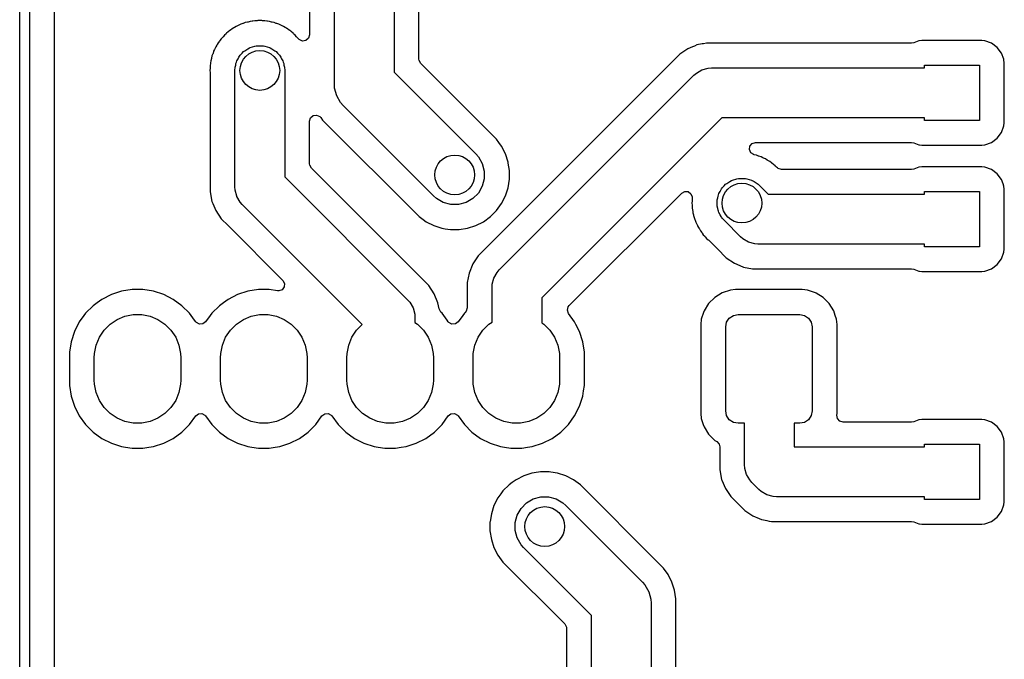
# Model space of a CAD drawing. Extents: x 75 to 134, y -115.2 to -43.8.
# Tile 2 of 5: x 88.9 to 108.7, y -90.1 to -77.2. Entities that reach past the tile are written whole.
import ezdxf

# ---------------------------------------------------------------- set-up
doc = ezdxf.new("R2010")
doc.units = 0
doc.layers.add('BLACK', color=7, linetype='CONTINUOUS')

msp = doc.modelspace()

# ---------------------------------------------------------------- linework, layer by layer
at = {"layer": 'BLACK', "linetype": 'CONTINUOUS'}
for p, q in [((88.86, -110.96), (88.86, -67.403284)), ((89.06, -67.368129), (89.06, -110.86)), ((89.5605, -83.907133), (89.5605, -70.732969)), ((95.19, -78.52), (95.19, -74.835)), ((96.39, -74.835), (96.39, -78.271472)), ((94.6895, -75.21723), (94.6895, -77.526608)), ((96.8905, -78.012796), (96.8905, -75.548135)), ((93.69, -77.234659), (93.64691, -77.238903)), ((93.73309, -77.238903), (93.69, -77.234659)), ((93.09799, -77.431557), (93.088225, -77.438799)), ((93.13146, -77.404091), (93.09799, -77.431557)), ((93.131465, -77.404087), (93.13146, -77.404091)), ((93.169645, -77.38368), (93.131465, -77.404087)), ((93.18008, -77.377426), (93.169645, -77.38368)), ((93.216091, -77.353364), (93.18008, -77.377426)), ((93.256093, -77.336795), (93.216091, -77.353364)), ((93.267091, -77.331594), (93.256093, -77.336795)), ((93.305272, -77.311186), (93.267091, -77.331594)), ((93.346707, -77.298616), (93.305272, -77.311186)), ((93.358159, -77.294518), (93.346707, -77.298616)), ((93.398161, -77.277949), (93.358159, -77.294518)), ((93.398166, -77.277948), (93.398161, -77.277949)), ((93.440626, -77.269502), (93.398166, -77.277948)), ((93.452427, -77.266546), (93.440626, -77.269502)), ((93.493867, -77.253976), (93.452427, -77.266546)), ((93.536963, -77.24973), (93.493867, -77.253976)), ((93.548991, -77.247945), (93.536963, -77.24973)), ((93.591453, -77.2395), (93.548991, -77.247945)), ((93.634756, -77.2395), (93.591453, -77.2395)), ((93.64691, -77.238903), (93.634756, -77.2395)), ((93.745244, -77.2395), (93.73309, -77.238903)), ((93.788541, -77.2395), (93.745244, -77.2395)), ((93.788544, -77.2395), (93.788541, -77.2395)), ((93.831006, -77.247945), (93.788544, -77.2395)), ((93.843035, -77.24973), (93.831006, -77.247945)), ((93.88613, -77.253975), (93.843035, -77.24973)), ((93.886134, -77.253976), (93.88613, -77.253975)), ((93.927575, -77.266547), (93.886134, -77.253976)), ((93.939378, -77.269503), (93.927575, -77.266547)), ((93.981827, -77.277946), (93.939378, -77.269503)), ((93.981834, -77.277948), (93.981827, -77.277946)), ((94.021834, -77.294517), (93.981834, -77.277948)), ((94.033277, -77.298612), (94.021834, -77.294517)), ((94.074727, -77.311186), (94.033277, -77.298612)), ((94.074728, -77.311186), (94.074727, -77.311186)), ((94.074729, -77.311187), (94.074728, -77.311186)), ((94.112913, -77.331597), (94.074729, -77.311187)), ((94.123915, -77.3368), (94.112913, -77.331597)), ((94.163914, -77.353368), (94.123915, -77.3368)), ((94.163918, -77.35337), (94.163914, -77.353368)), ((94.199918, -77.377425), (94.163918, -77.35337)), ((94.21035, -77.383678), (94.199918, -77.377425)), ((94.231436, -77.394948), (94.21035, -77.383678)), ((94.248535, -77.404088), (94.231436, -77.394948)), ((94.248543, -77.404094), (94.248535, -77.404088)), ((94.282002, -77.431552), (94.248543, -77.404094)), ((94.291772, -77.438799), (94.282002, -77.431552)), ((92.912855, -77.602225), (92.888799, -77.638225)), ((92.91286, -77.602219), (92.912855, -77.602225)), ((92.943483, -77.571595), (92.91286, -77.602219)), ((92.95165, -77.562584), (92.943483, -77.571595)), ((92.979117, -77.529117), (92.95165, -77.562584)), ((93.012584, -77.50165), (92.979117, -77.529117)), ((93.021595, -77.493483), (93.012584, -77.50165)), ((93.052219, -77.46286), (93.021595, -77.493483)), ((93.052225, -77.462855), (93.052219, -77.46286)), ((93.088225, -77.438799), (93.052225, -77.462855)), ((94.311139, -77.45174), (94.291772, -77.438799)), ((94.32778, -77.46286), (94.311139, -77.45174)), ((94.327783, -77.462862), (94.32778, -77.46286)), ((94.327787, -77.462865), (94.327783, -77.462862)), ((94.358401, -77.493479), (94.327787, -77.462865)), ((94.367416, -77.501651), (94.358401, -77.493479)), ((94.400884, -77.529118), (94.367416, -77.501651)), ((94.428346, -77.562581), (94.400884, -77.529118)), ((94.43652, -77.571599), (94.428346, -77.562581)), ((94.467135, -77.602213), (94.43652, -77.571599)), ((94.469648, -77.605275), (94.467135, -77.602213)), ((94.484297, -77.620321), (94.469648, -77.605275)), ((94.547853, -77.649346), (94.484297, -77.620321)), ((94.669815, -77.593647), (94.617011, -77.639402)), ((94.6895, -77.526608), (94.669815, -77.593647)), ((92.781594, -77.817091), (92.761186, -77.855272)), ((92.786795, -77.806093), (92.781594, -77.817091)), ((92.803364, -77.766091), (92.786795, -77.806093)), ((92.827426, -77.73008), (92.803364, -77.766091)), ((92.83368, -77.719645), (92.827426, -77.73008)), ((92.854087, -77.681465), (92.83368, -77.719645)), ((92.854091, -77.68146), (92.854087, -77.681465)), ((92.881557, -77.64799), (92.854091, -77.68146)), ((92.888799, -77.638225), (92.881557, -77.64799)), ((93.385619, -77.843323), (93.446696, -77.808059)), ((93.446696, -77.808059), (93.482292, -77.785184)), ((93.482292, -77.785184), (93.490486, -77.782777)), ((93.490486, -77.782777), (93.498658, -77.77806)), ((93.498658, -77.77806), (93.58893, -77.753872)), ((93.58893, -77.753872), (93.618843, -77.745089)), ((93.618843, -77.745089), (93.62171, -77.745089)), ((93.62171, -77.745089), (93.624737, -77.744278)), ((93.624737, -77.744278), (93.755263, -77.744278)), ((93.755263, -77.744278), (93.75829, -77.745089)), ((93.75829, -77.745089), (93.761157, -77.745089)), ((93.761157, -77.745089), (93.791069, -77.753872)), ((93.791069, -77.753872), (93.881342, -77.77806)), ((93.881342, -77.77806), (93.889513, -77.782777)), ((93.889513, -77.782777), (93.897708, -77.785184)), ((93.897708, -77.785184), (93.933303, -77.808059)), ((93.933303, -77.808059), (93.994381, -77.843323)), ((94.617011, -77.639402), (94.547853, -77.649346)), ((102.301079, -77.803371), (102.137219, -77.912859)), ((102.301089, -77.803366), (102.301079, -77.803371)), ((102.391091, -77.766086), (102.301089, -77.803366)), ((102.429834, -77.750038), (102.391091, -77.766086)), ((102.483159, -77.72795), (102.429834, -77.750037)), ((102.429834, -77.750037), (102.429834, -77.750038)), ((102.483167, -77.727947), (102.483159, -77.72795)), ((102.58454, -77.707784), (102.483167, -77.727947)), ((102.615179, -77.701689), (102.58454, -77.707784)), ((102.676457, -77.6895), (102.615179, -77.701689)), ((106.798547, -77.6895), (102.676457, -77.6895)), ((106.84188, -77.681682), (106.798547, -77.6895)), ((106.948516, -77.641908), (106.84188, -77.681682)), ((107.008123, -77.635501), (106.948516, -77.641908)), ((107.008129, -77.6355), (107.008123, -77.635501)), ((108.211864, -77.6355), (107.008129, -77.6355)), ((108.211873, -77.6355), (108.211864, -77.6355)), ((108.211881, -77.6355), (108.211873, -77.6355)), ((108.211883, -77.635501), (108.211881, -77.6355)), ((108.271483, -77.641908), (108.211883, -77.635501)), ((108.406328, -77.692202), (108.271482, -77.641908)), ((108.271482, -77.641908), (108.271483, -77.641908)), ((108.406335, -77.692206), (108.406328, -77.692202)), ((108.521544, -77.778452), (108.406335, -77.692206)), ((108.521547, -77.778455), (108.521544, -77.778452)), ((108.607793, -77.893664), (108.521547, -77.778455)), ((92.716546, -78.002427), (92.703976, -78.043867)), ((92.719502, -77.990626), (92.716546, -78.002427)), ((92.727948, -77.948166), (92.719502, -77.990626)), ((92.727949, -77.948161), (92.727948, -77.948166)), ((92.744518, -77.908159), (92.727949, -77.948161)), ((92.748616, -77.896707), (92.744518, -77.908159)), ((92.761186, -77.855272), (92.748616, -77.896707)), ((93.22806, -78.048658), (93.253156, -78.005189)), ((93.253156, -78.005189), (93.269373, -77.96968)), ((93.269373, -77.96968), (93.282213, -77.954861)), ((93.282213, -77.954861), (93.293323, -77.935619)), ((93.293323, -77.935619), (93.335002, -77.893939)), ((93.335002, -77.893939), (93.36257, -77.862125)), ((93.36257, -77.862125), (93.374455, -77.854486)), ((93.374455, -77.854486), (93.385619, -77.843323)), ((93.994381, -77.843323), (94.005544, -77.854486)), ((94.005544, -77.854486), (94.01743, -77.862125)), ((94.01743, -77.862125), (94.044997, -77.893939)), ((94.044997, -77.893939), (94.086677, -77.935619)), ((94.086677, -77.935619), (94.097786, -77.954861)), ((94.097786, -77.954861), (94.110627, -77.96968)), ((94.110627, -77.96968), (94.126843, -78.005189)), ((94.126843, -78.005189), (94.15194, -78.048658)), ((96.893334, -78.039154), (96.8905, -78.012796)), ((102.101918, -77.948161), (101.997861, -78.052218)), ((102.137219, -77.912859), (102.101918, -77.948161)), ((108.607797, -77.893671), (108.607793, -77.893664)), ((108.652227, -78.012796), (108.607797, -77.893671)), ((108.658091, -78.028517), (108.652227, -78.012796)), ((108.664499, -78.088128), (108.658091, -78.028517)), ((92.688903, -78.196907), (92.684659, -78.239999)), ((92.6895, -78.184754), (92.688903, -78.196907)), ((92.697945, -78.098991), (92.6895, -78.141453)), ((92.6895, -78.141453), (92.6895, -78.184754)), ((92.69973, -78.086963), (92.697945, -78.098991)), ((92.703976, -78.043867), (92.69973, -78.086963)), ((93.19, -78.24), (93.194278, -78.174737)), ((93.194278, -78.174737), (93.205296, -78.133615)), ((93.205296, -78.133615), (93.210254, -78.099134)), ((93.210254, -78.099134), (93.220613, -78.076449)), ((93.220613, -78.076449), (93.22806, -78.048658)), ((94.15194, -78.048658), (94.159386, -78.076449)), ((94.159386, -78.076449), (94.169746, -78.099134)), ((94.169746, -78.099134), (94.174703, -78.133615)), ((94.174703, -78.133615), (94.185722, -78.174737)), ((94.185722, -78.174737), (94.19, -78.24)), ((96.926819, -78.100477), (96.893334, -78.039154)), ((98.449415, -79.623073), (96.926819, -78.100477)), ((101.997858, -78.052221), (98.222221, -81.827858)), ((101.997861, -78.052218), (101.997858, -78.052221)), ((102.583658, -78.22806), (102.709737, -78.194277)), ((102.709737, -78.194277), (102.709752, -78.194277)), ((102.709752, -78.194277), (102.775, -78.19)), ((102.775, -78.19), (107.056, -78.19)), ((107.056, -78.19), (107.056, -78.136)), ((107.056, -78.136), (108.164, -78.136)), ((108.164, -78.136), (108.164, -79.244)), ((108.664499, -78.088135), (108.664499, -78.088128)), ((108.6645, -79.291873), (108.664499, -78.088135)), ((92.684659, -78.239999), (92.688903, -78.28309)), ((92.688903, -78.28309), (92.6895, -78.295244)), ((92.6895, -78.295244), (92.6895, -80.681858)), ((93.19, -80.583314), (93.19, -78.24)), ((94.19, -78.24), (94.19, -80.376207)), ((96.39, -78.271472), (98.034264, -79.915736)), ((98.506447, -82.251447), (102.421447, -78.336447)), ((102.421447, -78.336447), (102.47061, -78.293331)), ((102.47061, -78.293331), (102.470619, -78.293323)), ((102.470619, -78.293323), (102.583658, -78.22806)), ((95.195133, -78.598316), (95.19, -78.52)), ((95.235672, -78.74961), (95.195133, -78.598316)), ((95.313988, -78.885257), (95.235672, -78.74961)), ((95.365736, -78.944264), (95.313988, -78.885257)), ((97.185736, -80.764264), (95.365736, -78.944264)), ((94.6905, -79.260583), (94.710185, -79.193544)), ((94.710185, -79.193544), (94.762989, -79.147789)), ((94.762989, -79.147789), (94.832147, -79.137845)), ((94.832147, -79.137845), (94.895703, -79.16687)), ((94.895703, -79.16687), (94.914815, -79.187694)), ((94.914815, -79.187694), (94.950586, -79.236928)), ((102.982106, -79.19), (99.36, -82.812106)), ((107.056, -79.19), (102.982106, -79.19)), ((107.056, -79.244), (107.056, -79.19)), ((94.6905, -80.11753), (94.6905, -79.260583)), ((94.950586, -79.236928), (94.950588, -79.23693)), ((94.950588, -79.23693), (96.893073, -81.179415)), ((108.164, -79.244), (107.056, -79.244)), ((108.607796, -79.486331), (108.658091, -79.351483)), ((108.658091, -79.351483), (108.6645, -79.291873)), ((108.406331, -79.687796), (108.521546, -79.601546)), ((108.521546, -79.601546), (108.607796, -79.486331)), ((98.449419, -79.623078), (98.449415, -79.623073)), ((98.498403, -79.6905), (98.449419, -79.623078)), ((98.551232, -79.763213), (98.498403, -79.6905)), ((98.629873, -79.917555), (98.551232, -79.763213)), ((103.537094, -79.831292), (103.547519, -79.762204)), ((103.547519, -79.762204), (103.59364, -79.70972)), ((103.59364, -79.70972), (103.659952, -79.6905)), ((103.659952, -79.6905), (106.798547, -79.6905)), ((106.798547, -79.6905), (106.84188, -79.698318)), ((106.84188, -79.698318), (106.948517, -79.738091)), ((106.948517, -79.738091), (106.948516, -79.738091)), ((106.948516, -79.738091), (106.955444, -79.738835)), ((106.955444, -79.738835), (107.008127, -79.7445)), ((107.008127, -79.7445), (108.211872, -79.744499)), ((108.211872, -79.744499), (108.271483, -79.738091)), ((108.271483, -79.738091), (108.406331, -79.687796)), ((98.034264, -79.915736), (98.086012, -79.974744)), ((98.086012, -79.974744), (98.164328, -80.11039)), ((98.683402, -80.082299), (98.629873, -79.917555)), ((103.565676, -79.895048), (103.537094, -79.831292)), ((103.62419, -79.933231), (103.565676, -79.895048)), ((103.624522, -79.933331), (103.62419, -79.933231)), ((103.636092, -79.936217), (103.624522, -79.933331)), ((103.678543, -79.944661), (103.636092, -79.936217)), ((103.67855, -79.944663), (103.678543, -79.944661)), ((103.718564, -79.961237), (103.67855, -79.944663)), ((103.730002, -79.965329), (103.718564, -79.961237)), ((103.771439, -79.977899), (103.730002, -79.965329)), ((103.771444, -79.977901), (103.771439, -79.977899)), ((103.809633, -79.998313), (103.771444, -79.977901)), ((103.820629, -80.003514), (103.809633, -79.998313)), ((103.860628, -80.020083), (103.820629, -80.003514)), ((94.693334, -80.143888), (94.6905, -80.11753)), ((94.726819, -80.205211), (94.693334, -80.143888)), ((97.087137, -82.565529), (94.726819, -80.205211)), ((98.164328, -80.11039), (98.204867, -80.261685)), ((98.686544, -80.102137), (98.683402, -80.082299)), ((98.7105, -80.253384), (98.686544, -80.102137)), ((103.896627, -80.044136), (103.860628, -80.020083)), ((103.907061, -80.05039), (103.896627, -80.044136)), ((103.945252, -80.070804), (103.907061, -80.05039)), ((103.945253, -80.070805), (103.945252, -80.070804)), ((103.945255, -80.070806), (103.945253, -80.070805)), ((103.978721, -80.098271), (103.945255, -80.070806)), ((103.988495, -80.10552), (103.978721, -80.098271)), ((104.024494, -80.129574), (103.988495, -80.10552)), ((104.024498, -80.129577), (104.024494, -80.129574)), ((104.055108, -80.160188), (104.024498, -80.129577)), ((104.064126, -80.168362), (104.055108, -80.160188)), ((104.102307, -80.199696), (104.064126, -80.168362)), ((104.102595, -80.199343), (104.102307, -80.199696)), ((104.11559, -80.209815), (104.102595, -80.199343)), ((106.948516, -80.181908), (106.84188, -80.221682)), ((107.008123, -80.175501), (106.948516, -80.181908)), ((107.008129, -80.1755), (107.008123, -80.175501)), ((108.211864, -80.1755), (107.008129, -80.1755)), ((108.211873, -80.1755), (108.211864, -80.1755)), ((108.211881, -80.1755), (108.211873, -80.1755)), ((108.211883, -80.175501), (108.211881, -80.1755)), ((108.271483, -80.181908), (108.211883, -80.175501)), ((108.406328, -80.232202), (108.271482, -80.181908)), ((108.271482, -80.181908), (108.271483, -80.181908)), ((94.19, -80.376207), (96.663554, -82.849761)), ((98.204867, -80.261685), (98.204867, -80.418316)), ((98.7105, -80.25339), (98.7105, -80.253384)), ((98.7105, -80.426611), (98.7105, -80.25339)), ((104.182629, -80.2295), (104.11559, -80.209815)), ((106.798547, -80.2295), (104.182629, -80.2295)), ((106.84188, -80.221682), (106.798547, -80.2295)), ((108.406335, -80.232206), (108.406328, -80.232202)), ((108.521544, -80.318452), (108.406335, -80.232206)), ((108.521547, -80.318455), (108.521544, -80.318452)), ((108.607793, -80.433664), (108.521547, -80.318455)), ((93.194277, -80.648561), (93.19, -80.583314)), ((98.164328, -80.569611), (98.086012, -80.705257)), ((98.204867, -80.418316), (98.164328, -80.569611)), ((98.629873, -80.762446), (98.683402, -80.597701)), ((98.683402, -80.597701), (98.7105, -80.426611)), ((102.978931, -80.62157), (102.990038, -80.602334)), ((102.990038, -80.602334), (103.031703, -80.560668)), ((103.031703, -80.560668), (103.059284, -80.528839)), ((103.059284, -80.528839), (103.071174, -80.521197)), ((103.071174, -80.521197), (103.082334, -80.510038)), ((103.082334, -80.510038), (103.143399, -80.474781)), ((103.143399, -80.474781), (103.179006, -80.451898)), ((103.179006, -80.451898), (103.1872, -80.449491)), ((103.1872, -80.449491), (103.195372, -80.444774)), ((103.195372, -80.444774), (103.285672, -80.420577)), ((103.285672, -80.420577), (103.315557, -80.411803)), ((103.315557, -80.411803), (103.318421, -80.411803)), ((103.318421, -80.411803), (103.321451, -80.410991)), ((103.321451, -80.410991), (103.451977, -80.410991)), ((103.451977, -80.410991), (103.455007, -80.411803)), ((103.455007, -80.411803), (103.457871, -80.411803)), ((103.457871, -80.411803), (103.487755, -80.420577)), ((103.487755, -80.420577), (103.578056, -80.444774)), ((103.578056, -80.444774), (103.586227, -80.449491)), ((103.586227, -80.449491), (103.594422, -80.451898)), ((103.594422, -80.451898), (103.630028, -80.474781)), ((103.630028, -80.474781), (103.691094, -80.510038)), ((103.691094, -80.510038), (103.708113, -80.524963)), ((103.708113, -80.524963), (103.714144, -80.528839)), ((103.714144, -80.528839), (103.719243, -80.534724)), ((103.719243, -80.534724), (103.740267, -80.553161)), ((103.740267, -80.553161), (103.917107, -80.73)), ((108.607797, -80.433671), (108.607793, -80.433664)), ((108.640736, -80.521987), (108.607797, -80.433671)), ((108.658091, -80.568517), (108.640736, -80.521987)), ((108.664499, -80.628128), (108.658091, -80.568517)), ((92.6895, -80.681858), (92.727947, -80.875142)), ((93.194277, -80.648577), (93.194277, -80.648561)), ((93.2257, -80.765848), (93.194277, -80.648577)), ((93.22806, -80.774656), (93.2257, -80.765848)), ((93.293323, -80.887695), (93.22806, -80.774656)), ((97.244744, -80.816012), (97.185736, -80.764264)), ((98.086012, -80.705257), (97.975257, -80.816012)), ((98.551232, -80.916788), (98.629873, -80.762446)), ((99.912327, -82.967592), (102.175519, -80.704399)), ((102.175519, -80.704399), (102.23684, -80.670916)), ((102.23684, -80.670916), (102.306532, -80.6759)), ((102.306532, -80.6759), (102.362465, -80.717772)), ((102.362465, -80.717772), (102.386882, -80.783236)), ((102.386882, -80.783236), (102.386602, -80.804224)), ((102.890991, -80.841451), (102.90201, -80.800324)), ((102.90201, -80.800324), (102.906968, -80.765848)), ((102.906968, -80.765848), (102.917326, -80.743165)), ((102.917326, -80.743165), (102.924774, -80.715372)), ((102.924774, -80.715372), (102.949868, -80.671908)), ((102.949868, -80.671908), (102.966087, -80.636394)), ((102.966087, -80.636394), (102.978931, -80.62157)), ((103.917107, -80.73), (107.056, -80.73)), ((107.056, -80.73), (107.056, -80.676)), ((107.056, -80.676), (108.164, -80.676)), ((108.164, -80.676), (108.164, -81.784)), ((108.664499, -80.628135), (108.664499, -80.628128)), ((108.6645, -81.831873), (108.664499, -80.628135)), ((92.727947, -80.875142), (92.72795, -80.875154)), ((92.72795, -80.875154), (92.745196, -80.916788)), ((92.745196, -80.916788), (92.803366, -81.057225)), ((93.293338, -80.88771), (93.293323, -80.887695)), ((93.336447, -80.936867), (93.293338, -80.88771)), ((95.750069, -83.350489), (93.336447, -80.936867)), ((97.38039, -80.894328), (97.244744, -80.816012)), ((97.531685, -80.934867), (97.38039, -80.894328)), ((97.688316, -80.934867), (97.531685, -80.934867)), ((97.839611, -80.894328), (97.688316, -80.934867)), ((97.975257, -80.816012), (97.839611, -80.894328)), ((98.449414, -81.056928), (98.551232, -80.916788)), ((102.385617, -80.863621), (102.381373, -80.906713)), ((102.381373, -80.906713), (102.385617, -80.949804)), ((102.386214, -80.851468), (102.385617, -80.863621)), ((102.385617, -80.949804), (102.386214, -80.961958)), ((102.386602, -80.804224), (102.386214, -80.808167)), ((102.386214, -80.808167), (102.386214, -80.851468)), ((102.386214, -80.961958), (102.386214, -81.005257)), ((102.886714, -80.906714), (102.890991, -80.876967)), ((102.890991, -80.93646), (102.886714, -80.906714)), ((102.890991, -80.876967), (102.890991, -80.841451)), ((102.890991, -80.971977), (102.890991, -80.93646)), ((102.90201, -81.013103), (102.890991, -80.971977)), ((92.803366, -81.057225), (92.803371, -81.057234)), ((92.803371, -81.057234), (92.912859, -81.221094)), ((96.893073, -81.179415), (96.893078, -81.179419)), ((96.893078, -81.179419), (96.974462, -81.238547)), ((98.186788, -81.281232), (98.326928, -81.179414)), ((98.326928, -81.179414), (98.449414, -81.056928)), ((102.386214, -81.005257), (102.394659, -81.047719)), ((102.394659, -81.047719), (102.396444, -81.059748)), ((102.396444, -81.059748), (102.400689, -81.102844)), ((102.400689, -81.102844), (102.400691, -81.102851)), ((102.400691, -81.102851), (102.413261, -81.144291)), ((102.413261, -81.144291), (102.416217, -81.156092)), ((102.416217, -81.156092), (102.424661, -81.198543)), ((102.906968, -81.04758), (102.90201, -81.013103)), ((102.917326, -81.070262), (102.906968, -81.04758)), ((102.924774, -81.098056), (102.917326, -81.070262)), ((102.949868, -81.141519), (102.924774, -81.098056)), ((102.966087, -81.177034), (102.949868, -81.141519)), ((102.978931, -81.191857), (102.966087, -81.177034)), ((102.990038, -81.211094), (102.978931, -81.191857)), ((92.912859, -81.221094), (92.91286, -81.221095)), ((92.91286, -81.221095), (92.912861, -81.221096)), ((92.912861, -81.221096), (93.052218, -81.360453)), ((93.052218, -81.360453), (93.052219, -81.360453)), ((93.052219, -81.360453), (93.059286, -81.36752)), ((93.059286, -81.36752), (93.059285, -81.36752)), ((93.059285, -81.36752), (93.059289, -81.367523)), ((93.059289, -81.367523), (94.152677, -82.460912)), ((96.974462, -81.238547), (97.033213, -81.281232)), ((97.033213, -81.281232), (97.187555, -81.359873)), ((97.187555, -81.359873), (97.352299, -81.413402)), ((97.867701, -81.413402), (98.032446, -81.359873)), ((98.032446, -81.359873), (98.186788, -81.281232)), ((102.424661, -81.198543), (102.424662, -81.198545)), ((102.424662, -81.198545), (102.424663, -81.19855)), ((102.424663, -81.19855), (102.441237, -81.238564)), ((102.441237, -81.238564), (102.445329, -81.250002)), ((102.445329, -81.250002), (102.457899, -81.291439)), ((102.457899, -81.291439), (102.457901, -81.291444)), ((102.457901, -81.291444), (102.478313, -81.329633)), ((102.478313, -81.329633), (102.483514, -81.340629)), ((102.483514, -81.340629), (102.500083, -81.380628)), ((102.500083, -81.380628), (102.500083, -81.380629)), ((102.500083, -81.380629), (102.524136, -81.416627)), ((103.033161, -81.260267), (102.990038, -81.211094)), ((103.356446, -81.583553), (103.033161, -81.260267)), ((97.352299, -81.413402), (97.416458, -81.423563)), ((97.416458, -81.423563), (97.523385, -81.4405)), ((97.523385, -81.4405), (97.52339, -81.4405)), ((97.52339, -81.4405), (97.69661, -81.4405)), ((97.69661, -81.4405), (97.696611, -81.4405)), ((97.696611, -81.4405), (97.867701, -81.413402)), ((102.524136, -81.416627), (102.530391, -81.427062)), ((102.530391, -81.427062), (102.550806, -81.465255)), ((102.550806, -81.465255), (102.578271, -81.498721)), ((102.578271, -81.498721), (102.58552, -81.508495)), ((102.58552, -81.508495), (102.609574, -81.544494)), ((102.609574, -81.544494), (102.609577, -81.544498)), ((102.609577, -81.544498), (102.640188, -81.575108)), ((102.640188, -81.575108), (102.648362, -81.584126)), ((102.648362, -81.584126), (102.67583, -81.617597)), ((103.40561, -81.626668), (103.356446, -81.583553)), ((102.67583, -81.617597), (102.7093, -81.645064)), ((102.7093, -81.645064), (102.718316, -81.653236)), ((102.718316, -81.653236), (102.93286, -81.867781)), ((103.405619, -81.626677), (103.40561, -81.626668)), ((103.518658, -81.69194), (103.405619, -81.626677)), ((103.644737, -81.725723), (103.518658, -81.69194)), ((103.644752, -81.725723), (103.644737, -81.725723)), ((103.71, -81.73), (103.644752, -81.725723)), ((107.056, -81.73), (103.71, -81.73)), ((107.056, -81.784), (107.056, -81.73)), ((108.164, -81.784), (107.056, -81.784)), ((98.082859, -81.967219), (97.973371, -82.131079)), ((98.182298, -81.867781), (98.082859, -81.967219)), ((98.222218, -81.827861), (98.182298, -81.867781)), ((98.222221, -81.827858), (98.222218, -81.827861)), ((102.93286, -81.867781), (102.932861, -81.867782)), ((102.932861, -81.867782), (103.032297, -81.967218)), ((103.032297, -81.967218), (103.072219, -82.00714)), ((108.607796, -82.026331), (108.658091, -81.891483)), ((108.658091, -81.891483), (108.6645, -81.831873)), ((97.973364, -82.131092), (97.89795, -82.31316)), ((97.973371, -82.131079), (97.973364, -82.131092)), ((103.072219, -82.00714), (103.23608, -82.116628)), ((103.23608, -82.116628), (103.236086, -82.116632)), ((103.236086, -82.116632), (103.342745, -82.160811)), ((103.342745, -82.160811), (103.418164, -82.192051)), ((108.406331, -82.227796), (108.521546, -82.141546)), ((108.521546, -82.141546), (108.607796, -82.026331)), ((97.897947, -82.31317), (97.8595, -82.506456)), ((97.89795, -82.31316), (97.897947, -82.31317)), ((98.39806, -82.413658), (98.463323, -82.300619)), ((98.463323, -82.300619), (98.463338, -82.300603)), ((98.463338, -82.300603), (98.506447, -82.251447)), ((103.418164, -82.192051), (103.59785, -82.227793)), ((103.59785, -82.227793), (103.611454, -82.230499)), ((103.611454, -82.230499), (103.611457, -82.2305)), ((103.611457, -82.2305), (103.611459, -82.2305)), ((103.611459, -82.2305), (103.80854, -82.2305)), ((103.80854, -82.2305), (106.798547, -82.2305)), ((106.798547, -82.2305), (106.84188, -82.238318)), ((106.84188, -82.238318), (106.948517, -82.278091)), ((106.948517, -82.278091), (106.948516, -82.278091)), ((106.948516, -82.278091), (106.955444, -82.278835)), ((106.955444, -82.278835), (107.008127, -82.2845)), ((107.008127, -82.2845), (108.211872, -82.284499)), ((108.211872, -82.284499), (108.271483, -82.278091)), ((108.271483, -82.278091), (108.406331, -82.227796)), ((94.152677, -82.460912), (94.186162, -82.522235)), ((94.186162, -82.522235), (94.181178, -82.591927)), ((97.08714, -82.565533), (97.087137, -82.565529)), ((97.196628, -82.729393), (97.08714, -82.565533)), ((97.8595, -82.506456), (97.8595, -83.015958)), ((98.36, -82.605), (98.364277, -82.539752)), ((98.364277, -82.539737), (98.39806, -82.413658)), ((98.364277, -82.539752), (98.364277, -82.539737)), ((90.703908, -82.744909), (90.5117, -82.842843)), ((90.909077, -82.678245), (90.703908, -82.744909)), ((91.122134, -82.6445), (90.909077, -82.678245)), ((91.122139, -82.6445), (91.122134, -82.6445)), ((91.337861, -82.6445), (91.122139, -82.6445)), ((91.337866, -82.6445), (91.337861, -82.6445)), ((91.550922, -82.678245), (91.337866, -82.6445)), ((91.550924, -82.678245), (91.550922, -82.678245)), ((91.550926, -82.678246), (91.550924, -82.678245)), ((91.756089, -82.744908), (91.550926, -82.678246)), ((91.948299, -82.842843), (91.756089, -82.744908)), ((93.243908, -82.744909), (93.0517, -82.842843)), ((93.449077, -82.678245), (93.243908, -82.744909)), ((93.662134, -82.6445), (93.449077, -82.678245)), ((93.662139, -82.6445), (93.662134, -82.6445)), ((93.877861, -82.6445), (93.662139, -82.6445)), ((93.877866, -82.6445), (93.877861, -82.6445)), ((94.045598, -82.671066), (93.877866, -82.6445)), ((94.073842, -82.672277), (94.045598, -82.671066)), ((94.139306, -82.64786), (94.073842, -82.672277)), ((94.181178, -82.591927), (94.139306, -82.64786)), ((97.196631, -82.729399), (97.196628, -82.729393)), ((97.196632, -82.7294), (97.196631, -82.729399)), ((97.272052, -82.911479), (97.196632, -82.7294)), ((98.36, -83.301106), (98.36, -82.605)), ((102.990663, -82.710187), (102.841342, -82.802289)), ((102.990668, -82.710185), (102.990663, -82.710187)), ((103.1572, -82.655001), (102.990668, -82.710185)), ((103.157203, -82.655), (103.1572, -82.655001)), ((103.259981, -82.644501), (103.157203, -82.655)), ((103.259998, -82.6445), (103.259981, -82.644501)), ((104.60001, -82.6445), (103.259998, -82.6445)), ((104.702795, -82.655), (104.60001, -82.6445)), ((104.702797, -82.655001), (104.702795, -82.655)), ((104.867862, -82.709698), (104.702797, -82.655001)), ((104.869331, -82.710185), (104.867862, -82.709698)), ((104.869336, -82.710187), (104.869331, -82.710185)), ((104.877951, -82.715501), (104.869336, -82.710187)), ((105.018656, -82.802288), (104.877951, -82.715501)), ((90.337176, -82.969643), (90.184643, -83.122176)), ((90.337177, -82.969643), (90.337176, -82.969643)), ((90.337179, -82.969641), (90.337177, -82.969643)), ((90.417233, -82.911478), (90.337179, -82.969641)), ((90.5117, -82.842843), (90.417233, -82.911478)), ((92.122821, -82.969641), (91.948299, -82.842843)), ((92.275359, -83.122179), (92.122821, -82.969641)), ((92.877176, -82.969643), (92.724643, -83.122176)), ((92.877177, -82.969643), (92.877176, -82.969643)), ((92.877179, -82.969641), (92.877177, -82.969643)), ((92.957233, -82.911478), (92.877179, -82.969641)), ((93.0517, -82.842843), (92.957233, -82.911478)), ((96.663554, -82.849761), (96.706669, -82.898925)), ((96.706669, -82.898925), (96.706677, -82.898933)), ((96.706677, -82.898933), (96.77194, -83.011972)), ((97.296373, -83.033749), (97.272052, -82.911479)), ((99.36, -82.812106), (99.36, -83.314469)), ((99.892042, -82.994291), (99.912327, -82.967592)), ((102.717289, -82.926342), (102.625187, -83.075663)), ((102.841342, -82.802289), (102.717289, -82.926342)), ((105.142712, -82.926344), (105.018656, -82.802288)), ((105.234814, -83.075666), (105.142712, -82.926344)), ((90.151266, -83.168116), (90.057843, -83.2967)), ((90.184641, -83.122179), (90.151266, -83.168116)), ((90.184643, -83.122177), (90.184641, -83.122179)), ((90.184643, -83.122176), (90.184643, -83.122177)), ((90.977452, -83.182462), (91.144725, -83.149189)), ((91.144725, -83.149189), (91.315275, -83.149189)), ((91.315275, -83.149189), (91.482548, -83.182462)), ((92.377435, -83.262674), (92.275359, -83.122179)), ((92.691252, -83.168135), (92.600318, -83.293294)), ((92.724641, -83.122179), (92.691252, -83.168135)), ((92.724643, -83.122177), (92.724641, -83.122179)), ((92.724643, -83.122176), (92.724643, -83.122177)), ((93.517452, -83.182462), (93.684725, -83.149189)), ((93.684725, -83.149189), (93.855275, -83.149189)), ((93.855275, -83.149189), (94.022548, -83.182462)), ((96.77194, -83.011972), (96.77194, -83.011973)), ((96.77194, -83.011973), (96.805723, -83.138051)), ((96.805723, -83.138051), (96.805723, -83.138066)), ((96.805723, -83.138066), (96.81, -83.203314)), ((97.296796, -83.035778), (97.296373, -83.033749)), ((97.330281, -83.097101), (97.296796, -83.035778)), ((97.355359, -83.122179), (97.330281, -83.097101)), ((97.457435, -83.262674), (97.355359, -83.122179)), ((97.771252, -83.168135), (97.680318, -83.293294)), ((97.804641, -83.122179), (97.771252, -83.168135)), ((97.804643, -83.122177), (97.804641, -83.122179)), ((97.823181, -83.103639), (97.804643, -83.122176)), ((97.804643, -83.122176), (97.804643, -83.122177)), ((97.839815, -83.082997), (97.823181, -83.103639)), ((97.8595, -83.015958), (97.839815, -83.082997)), ((99.876217, -83.062345), (99.892042, -82.994291)), ((99.899696, -83.128148), (99.876217, -83.062345)), ((100.022157, -83.296701), (99.899696, -83.128148)), ((102.6143, -83.108517), (102.570001, -83.242203)), ((102.625185, -83.075668), (102.6143, -83.108517)), ((102.625187, -83.075663), (102.625185, -83.075668)), ((103.133223, -83.218223), (103.214329, -83.16403)), ((103.214329, -83.16403), (103.31, -83.145)), ((103.31, -83.145), (104.55, -83.145)), ((104.55, -83.145), (104.645671, -83.16403)), ((104.645671, -83.16403), (104.726777, -83.218223)), ((105.265455, -83.168135), (105.234814, -83.075666)), ((105.289999, -83.242203), (105.265455, -83.168135)), ((90.057843, -83.2967), (89.959909, -83.488908)), ((90.557481, -83.463078), (90.678078, -83.342481)), ((90.678078, -83.342481), (90.819885, -83.247729)), ((90.819885, -83.247729), (90.977452, -83.182462)), ((91.482548, -83.182462), (91.640115, -83.247729)), ((91.640115, -83.247729), (91.781922, -83.342481)), ((91.781922, -83.342481), (91.902519, -83.463078)), ((92.399682, -83.293294), (92.377435, -83.262674)), ((92.413579, -83.309332), (92.399682, -83.293294)), ((92.475374, -83.341938), (92.413579, -83.309332)), ((92.544988, -83.335959), (92.475374, -83.341938)), ((92.600318, -83.293294), (92.544988, -83.335959)), ((93.097481, -83.463078), (93.218078, -83.342481)), ((93.218078, -83.342481), (93.359885, -83.247729)), ((93.359885, -83.247729), (93.517452, -83.182462)), ((94.022548, -83.182462), (94.180115, -83.247729)), ((94.180115, -83.247729), (94.321922, -83.342481)), ((94.321922, -83.342481), (94.442519, -83.463078)), ((95.637481, -83.463078), (95.750069, -83.350489)), ((96.81, -83.203314), (96.81, -83.307787)), ((96.81, -83.307787), (96.861922, -83.342481)), ((96.861922, -83.342481), (96.982519, -83.463078)), ((97.479682, -83.293294), (97.457435, -83.262674)), ((97.493579, -83.309332), (97.479682, -83.293294)), ((97.555374, -83.341938), (97.493579, -83.309332)), ((97.624988, -83.335959), (97.555374, -83.341938)), ((97.680318, -83.293294), (97.624988, -83.335959)), ((98.177481, -83.463078), (98.298078, -83.342481)), ((98.298078, -83.342481), (98.36, -83.301106)), ((99.36, -83.314469), (99.401922, -83.342481)), ((99.401922, -83.342481), (99.522519, -83.463078)), ((100.046758, -83.344983), (100.022157, -83.296701)), ((100.120092, -83.488911), (100.046758, -83.344983)), ((102.57, -83.242204), (102.5595, -83.344983)), ((102.5595, -83.344983), (102.5595, -85.135001)), ((102.570001, -83.242204), (102.57, -83.242204)), ((102.570001, -83.242203), (102.570001, -83.242204)), ((103.06, -83.395), (103.07903, -83.299329)), ((103.07903, -83.299329), (103.133223, -83.218223)), ((104.726777, -83.218223), (104.78097, -83.299329)), ((104.78097, -83.299329), (104.8, -83.395)), ((105.300499, -83.344992), (105.289999, -83.242203)), ((105.3005, -85.135009), (105.300499, -83.344992)), ((89.959909, -83.488908), (89.893245, -83.694077)), ((90.462729, -83.604885), (90.557481, -83.463078)), ((91.902519, -83.463078), (91.997271, -83.604885)), ((93.002729, -83.604885), (93.097481, -83.463078)), ((94.442519, -83.463078), (94.537271, -83.604885)), ((95.542729, -83.604885), (95.637481, -83.463078)), ((96.982519, -83.463078), (97.077271, -83.604885)), ((98.082729, -83.604885), (98.177481, -83.463078)), ((99.522519, -83.463078), (99.617271, -83.604885)), ((100.186754, -83.694074), (100.120092, -83.488911)), ((103.06, -85.085), (103.06, -83.395)), ((104.8, -83.395), (104.8, -85.085)), ((89.893245, -83.694077), (89.8595, -83.907133)), ((90.364189, -83.929725), (90.397462, -83.762452)), ((90.397462, -83.762452), (90.462729, -83.604885)), ((91.997271, -83.604885), (92.062538, -83.762452)), ((92.062538, -83.762452), (92.095811, -83.929725)), ((92.904189, -83.929725), (92.937462, -83.762452)), ((92.937462, -83.762452), (93.002729, -83.604885)), ((94.537271, -83.604885), (94.602538, -83.762452)), ((94.602538, -83.762452), (94.635811, -83.929725)), ((95.444189, -83.929725), (95.477462, -83.762452)), ((95.477462, -83.762452), (95.542729, -83.604885)), ((97.077271, -83.604885), (97.142538, -83.762452)), ((97.142538, -83.762452), (97.175811, -83.929725)), ((97.984189, -83.929725), (98.017462, -83.762452)), ((98.017462, -83.762452), (98.082729, -83.604885)), ((99.617271, -83.604885), (99.682538, -83.762452)), ((99.682538, -83.762452), (99.715811, -83.929725)), ((100.186754, -83.694077), (100.186754, -83.694074)), ((100.2205, -83.907133), (100.186754, -83.694077)), ((89.5605, -91.759999), (89.5605, -83.907133)), ((89.8595, -83.907133), (89.8595, -84.572866)), ((90.36, -84.015), (90.364189, -83.929725)), ((92.095811, -83.929725), (92.1, -84.015)), ((92.9, -84.015), (92.904189, -83.929725)), ((94.635811, -83.929725), (94.64, -84.015)), ((95.44, -84.015), (95.444189, -83.929725)), ((97.175811, -83.929725), (97.18, -84.015)), ((97.98, -84.015), (97.984189, -83.929725)), ((99.715811, -83.929725), (99.72, -84.015)), ((100.2205, -84.572866), (100.2205, -83.907133)), ((90.36, -84.465), (90.36, -84.015)), ((92.1, -84.015), (92.1, -84.465)), ((92.9, -84.465), (92.9, -84.015)), ((94.64, -84.015), (94.64, -84.465)), ((95.44, -84.465), (95.44, -84.015)), ((97.18, -84.015), (97.18, -84.465)), ((97.98, -84.465), (97.98, -84.015)), ((99.72, -84.015), (99.72, -84.465)), ((90.364189, -84.550275), (90.36, -84.465)), ((90.397462, -84.717548), (90.364189, -84.550275)), ((92.095811, -84.550275), (92.062538, -84.717548)), ((92.1, -84.465), (92.095811, -84.550275)), ((92.904189, -84.550275), (92.9, -84.465)), ((92.937462, -84.717548), (92.904189, -84.550275)), ((94.635811, -84.550275), (94.602538, -84.717548)), ((94.64, -84.465), (94.635811, -84.550275)), ((95.444189, -84.550275), (95.44, -84.465)), ((95.477462, -84.717548), (95.444189, -84.550275)), ((97.175811, -84.550275), (97.142538, -84.717548)), ((97.18, -84.465), (97.175811, -84.550275)), ((97.984189, -84.550275), (97.98, -84.465)), ((98.017462, -84.717548), (97.984189, -84.550275)), ((99.715811, -84.550275), (99.682538, -84.717548)), ((99.72, -84.465), (99.715811, -84.550275)), ((89.8595, -84.572866), (89.893245, -84.785922)), ((90.462729, -84.875115), (90.397462, -84.717548)), ((92.062538, -84.717548), (91.997271, -84.875115)), ((93.002729, -84.875115), (92.937462, -84.717548)), ((94.602538, -84.717548), (94.537271, -84.875115)), ((95.542729, -84.875115), (95.477462, -84.717548)), ((97.142538, -84.717548), (97.077271, -84.875115)), ((98.082729, -84.875115), (98.017462, -84.717548)), ((99.682538, -84.717548), (99.617271, -84.875115)), ((100.186754, -84.785926), (100.203286, -84.681544)), ((100.203286, -84.681544), (100.2205, -84.572866)), ((89.893245, -84.785922), (89.893246, -84.785926)), ((89.893246, -84.785926), (89.959908, -84.991089)), ((90.557481, -85.016922), (90.462729, -84.875115)), ((91.997271, -84.875115), (91.902519, -85.016922)), ((93.097481, -85.016922), (93.002729, -84.875115)), ((94.537271, -84.875115), (94.442519, -85.016922)), ((95.637481, -85.016922), (95.542729, -84.875115)), ((97.077271, -84.875115), (96.982519, -85.016922)), ((98.177481, -85.016922), (98.082729, -84.875115)), ((99.617271, -84.875115), (99.522519, -85.016922)), ((100.120092, -84.991089), (100.186754, -84.785926)), ((89.959908, -84.991089), (90.057843, -85.183299)), ((90.678078, -85.137519), (90.557481, -85.016922)), ((90.819885, -85.232271), (90.678078, -85.137519)), ((91.781922, -85.137519), (91.640115, -85.232271)), ((91.902519, -85.016922), (91.781922, -85.137519)), ((92.399682, -85.186704), (92.455012, -85.14404)), ((92.455012, -85.14404), (92.524626, -85.138061)), ((92.524626, -85.138061), (92.58642, -85.170667)), ((93.218078, -85.137519), (93.097481, -85.016922)), ((93.359885, -85.232271), (93.218078, -85.137519)), ((94.321922, -85.137519), (94.180115, -85.232271)), ((94.442519, -85.016922), (94.321922, -85.137519)), ((94.939682, -85.186704), (94.995012, -85.14404)), ((94.995012, -85.14404), (95.064626, -85.138061)), ((95.064626, -85.138061), (95.12642, -85.170667)), ((95.758078, -85.137519), (95.637481, -85.016922)), ((95.899885, -85.232271), (95.758078, -85.137519)), ((96.861922, -85.137519), (96.720115, -85.232271)), ((96.982519, -85.016922), (96.861922, -85.137519)), ((97.479682, -85.186704), (97.535012, -85.14404)), ((97.535012, -85.14404), (97.604626, -85.138061)), ((97.604626, -85.138061), (97.66642, -85.170667)), ((98.298078, -85.137519), (98.177481, -85.016922)), ((98.439885, -85.232271), (98.298078, -85.137519)), ((99.401922, -85.137519), (99.260115, -85.232271)), ((99.522519, -85.016922), (99.401922, -85.137519)), ((100.022157, -85.183299), (100.120092, -84.991089)), ((102.5595, -85.135001), (102.559501, -85.135018)), ((102.559501, -85.135018), (102.57, -85.237796)), ((103.07903, -85.180671), (103.06, -85.085)), ((104.8, -85.085), (104.78097, -85.180671)), ((105.296629, -85.172896), (105.300188, -85.138061)), ((105.300188, -85.138061), (105.3005, -85.135009)), ((90.057843, -85.183299), (90.184641, -85.357821)), ((90.977452, -85.297538), (90.819885, -85.232271)), ((91.144725, -85.330811), (90.977452, -85.297538)), ((91.315275, -85.330811), (91.144725, -85.330811)), ((91.482548, -85.297538), (91.315275, -85.330811)), ((91.640115, -85.232271), (91.482548, -85.297538)), ((92.275359, -85.357821), (92.399682, -85.186704)), ((92.58642, -85.170667), (92.600315, -85.186702)), ((92.600315, -85.186702), (92.724641, -85.357821)), ((93.517452, -85.297538), (93.359885, -85.232271)), ((93.684725, -85.330811), (93.517452, -85.297538)), ((93.855275, -85.330811), (93.684725, -85.330811)), ((94.022548, -85.297538), (93.855275, -85.330811)), ((94.180115, -85.232271), (94.022548, -85.297538)), ((94.815359, -85.357821), (94.939682, -85.186704)), ((95.12642, -85.170667), (95.140315, -85.186702)), ((95.140315, -85.186702), (95.264641, -85.357821)), ((96.057452, -85.297538), (95.899885, -85.232271)), ((96.224725, -85.330811), (96.057452, -85.297538)), ((96.395275, -85.330811), (96.224725, -85.330811)), ((96.562548, -85.297538), (96.395275, -85.330811)), ((96.720115, -85.232271), (96.562548, -85.297538)), ((97.355359, -85.357821), (97.479682, -85.186704)), ((97.66642, -85.170667), (97.680315, -85.186702)), ((97.680315, -85.186702), (97.804641, -85.357821)), ((98.597452, -85.297538), (98.439885, -85.232271)), ((98.764725, -85.330811), (98.597452, -85.297538)), ((98.935275, -85.330811), (98.764725, -85.330811)), ((99.102548, -85.297538), (98.935275, -85.330811)), ((99.260115, -85.232271), (99.102548, -85.297538)), ((99.895359, -85.357821), (100.022157, -85.183299)), ((102.57, -85.237796), (102.570001, -85.237799)), ((102.570001, -85.237799), (102.609773, -85.357821)), ((103.133223, -85.261777), (103.07903, -85.180671)), ((103.214329, -85.31597), (103.133223, -85.261777)), ((103.31, -85.335), (103.214329, -85.31597)), ((103.44, -85.335), (103.31, -85.335)), ((103.44, -86.17), (103.44, -85.335)), ((104.55, -85.335), (104.44, -85.335)), ((104.44, -85.335), (104.44, -85.81)), ((104.645671, -85.31597), (104.55, -85.335)), ((104.726777, -85.261777), (104.645671, -85.31597)), ((104.78097, -85.180671), (104.726777, -85.261777)), ((105.307193, -85.237011), (105.296629, -85.172896)), ((105.352948, -85.289815), (105.307193, -85.237011)), ((105.419987, -85.3095), (105.352948, -85.289815)), ((106.798547, -85.3095), (105.419987, -85.3095)), ((106.84188, -85.301682), (106.798547, -85.3095)), ((106.948516, -85.261908), (106.84188, -85.301682)), ((107.008123, -85.255501), (106.948516, -85.261908)), ((107.008129, -85.2555), (107.008123, -85.255501)), ((108.211864, -85.2555), (107.008129, -85.2555)), ((108.211873, -85.2555), (108.211864, -85.2555)), ((108.211881, -85.2555), (108.211873, -85.2555)), ((108.211883, -85.255501), (108.211881, -85.2555)), ((108.271483, -85.261908), (108.211883, -85.255501)), ((108.406328, -85.312202), (108.271482, -85.261908)), ((108.271482, -85.261908), (108.271483, -85.261908)), ((108.406335, -85.312206), (108.406328, -85.312202)), ((108.521544, -85.398452), (108.406335, -85.312206)), ((90.184641, -85.357821), (90.337179, -85.510359)), ((90.337179, -85.510359), (90.511701, -85.637157)), ((91.948299, -85.637157), (92.122821, -85.510359)), ((92.122821, -85.510359), (92.275359, -85.357821)), ((92.724641, -85.357821), (92.877179, -85.510359)), ((92.877179, -85.510359), (93.051701, -85.637157)), ((94.488299, -85.637157), (94.662821, -85.510359)), ((94.662821, -85.510359), (94.815359, -85.357821)), ((95.264641, -85.357821), (95.417179, -85.510359)), ((95.417179, -85.510359), (95.591701, -85.637157)), ((97.028299, -85.637157), (97.202821, -85.510359)), ((97.202821, -85.510359), (97.355359, -85.357821)), ((97.804641, -85.357821), (97.957179, -85.510359)), ((97.957179, -85.510359), (98.131701, -85.637157)), ((99.568299, -85.637157), (99.742821, -85.510359)), ((99.742821, -85.510359), (99.895359, -85.357821)), ((102.609773, -85.357821), (102.625186, -85.404334)), ((102.625186, -85.404334), (102.717288, -85.553656)), ((102.717288, -85.553656), (102.841344, -85.677712)), ((108.521547, -85.398455), (108.521544, -85.398452)), ((108.607793, -85.513664), (108.521547, -85.398455)), ((108.607795, -85.513668), (108.607793, -85.513664)), ((108.607796, -85.513669), (108.607795, -85.513668)), ((108.658091, -85.648517), (108.607796, -85.513669)), ((90.511701, -85.637157), (90.703911, -85.735092)), ((90.703911, -85.735092), (90.909074, -85.801754)), ((91.550926, -85.801754), (91.756089, -85.735092)), ((91.756089, -85.735092), (91.948299, -85.637157)), ((93.051701, -85.637157), (93.243911, -85.735092)), ((93.243911, -85.735092), (93.449074, -85.801754)), ((94.090926, -85.801754), (94.296089, -85.735092)), ((94.296089, -85.735092), (94.488299, -85.637157)), ((95.591701, -85.637157), (95.783911, -85.735092)), ((95.783911, -85.735092), (95.989074, -85.801754)), ((96.630926, -85.801754), (96.836089, -85.735092)), ((96.836089, -85.735092), (97.028299, -85.637157)), ((98.131701, -85.637157), (98.323911, -85.735092)), ((98.323911, -85.735092), (98.529074, -85.801754)), ((99.170926, -85.801754), (99.376089, -85.735092)), ((99.376089, -85.735092), (99.568299, -85.637157)), ((102.841344, -85.677712), (102.880596, -85.701922)), ((102.880596, -85.701922), (102.92732, -85.753868)), ((108.664499, -85.708128), (108.658091, -85.648517)), ((108.664499, -85.708135), (108.664499, -85.708128)), ((108.6645, -86.911873), (108.664499, -85.708135)), ((90.909074, -85.801754), (90.988973, -85.814408)), ((90.988973, -85.814408), (91.122134, -85.8355)), ((91.122134, -85.8355), (91.122139, -85.8355)), ((91.122139, -85.8355), (91.337866, -85.8355)), ((91.337866, -85.8355), (91.45623, -85.816752)), ((91.45623, -85.816752), (91.550926, -85.801754)), ((93.449074, -85.801754), (93.528973, -85.814408)), ((93.528973, -85.814408), (93.662134, -85.8355)), ((93.662134, -85.8355), (93.662139, -85.8355)), ((93.662139, -85.8355), (93.877866, -85.8355)), ((93.877866, -85.8355), (93.99623, -85.816752)), ((93.99623, -85.816752), (94.090926, -85.801754)), ((95.989074, -85.801754), (96.068973, -85.814408)), ((96.068973, -85.814408), (96.202134, -85.8355)), ((96.202134, -85.8355), (96.202139, -85.8355)), ((96.202139, -85.8355), (96.417866, -85.8355)), ((96.417866, -85.8355), (96.53623, -85.816752)), ((96.53623, -85.816752), (96.630926, -85.801754)), ((98.529074, -85.801754), (98.608973, -85.814408)), ((98.608973, -85.814408), (98.742134, -85.8355)), ((98.742134, -85.8355), (98.742139, -85.8355)), ((98.742139, -85.8355), (98.957866, -85.8355)), ((98.957866, -85.8355), (99.07623, -85.816752)), ((99.07623, -85.816752), (99.170926, -85.801754)), ((102.92732, -85.753868), (102.9395, -85.807461)), ((102.9395, -85.807461), (102.9395, -86.268544)), ((104.44, -85.81), (107.056, -85.81)), ((107.056, -85.81), (107.056, -85.756)), ((107.056, -85.756), (108.164, -85.756)), ((108.164, -85.756), (108.164, -86.864)), ((99.162302, -86.336597), (98.997552, -86.390128)), ((99.293728, -86.315781), (99.162302, -86.336597)), ((99.333389, -86.3095), (99.293728, -86.315781)), ((99.506611, -86.3095), (99.333389, -86.3095)), ((99.546271, -86.315781), (99.506611, -86.3095)), ((99.677698, -86.336597), (99.546271, -86.315781)), ((99.677699, -86.336597), (99.677698, -86.336597)), ((99.677701, -86.336598), (99.677699, -86.336597)), ((99.842445, -86.390127), (99.677701, -86.336598)), ((102.9395, -86.268544), (102.977947, -86.461828)), ((103.444277, -86.235247), (103.44, -86.17)), ((103.444277, -86.235263), (103.444277, -86.235247)), ((103.446816, -86.244737), (103.444277, -86.235263)), ((103.47806, -86.361342), (103.446816, -86.244737)), ((98.763256, -86.526859), (98.703072, -86.570586)), ((98.843211, -86.468768), (98.763256, -86.526859)), ((98.997552, -86.390128), (98.843211, -86.468768)), ((99.996788, -86.468768), (99.842445, -86.390127)), ((100.136928, -86.570586), (99.996788, -86.468768)), ((102.977947, -86.461828), (102.97795, -86.46184)), ((102.97795, -86.46184), (102.985964, -86.481186)), ((102.985964, -86.481186), (103.053366, -86.643911)), ((103.543323, -86.474381), (103.47806, -86.361342)), ((103.543338, -86.474396), (103.543323, -86.474381)), ((103.586447, -86.523553), (103.543338, -86.474396)), ((103.726447, -86.663553), (103.586447, -86.523553)), ((98.580586, -86.693072), (98.536859, -86.753256)), ((98.580588, -86.69307), (98.580586, -86.693072)), ((98.703069, -86.570588), (98.580588, -86.693069)), ((98.580588, -86.693069), (98.580588, -86.69307)), ((98.70307, -86.570588), (98.703069, -86.570588)), ((98.703072, -86.570586), (98.70307, -86.570588)), ((101.676928, -88.110586), (100.136928, -86.570586)), ((103.053366, -86.643911), (103.053371, -86.64392)), ((103.053371, -86.64392), (103.16286, -86.807781)), ((103.775603, -86.706661), (103.726447, -86.663553)), ((103.775619, -86.706677), (103.775603, -86.706661)), ((103.888658, -86.77194), (103.775619, -86.706677)), ((98.478768, -86.833211), (98.400128, -86.987552)), ((98.536859, -86.753256), (98.478768, -86.833211)), ((98.943988, -87.044743), (99.054743, -86.933988)), ((99.054743, -86.933988), (99.19039, -86.855672)), ((99.19039, -86.855672), (99.341684, -86.815133)), ((99.341684, -86.815133), (99.498316, -86.815133)), ((99.498316, -86.815133), (99.64961, -86.855672)), ((99.64961, -86.855672), (99.785257, -86.933988)), ((99.785257, -86.933988), (99.844264, -86.985736)), ((103.16286, -86.807781), (103.162863, -86.807785)), ((103.162863, -86.807785), (103.442214, -87.087136)), ((104.014737, -86.805723), (103.888658, -86.77194)), ((104.014752, -86.805723), (104.014737, -86.805723)), ((104.08, -86.81), (104.014752, -86.805723)), ((107.056, -86.81), (104.08, -86.81)), ((107.056, -86.864), (107.056, -86.81)), ((108.164, -86.864), (107.056, -86.864)), ((108.658091, -86.971483), (108.6645, -86.911873)), ((98.400128, -86.987552), (98.346597, -87.152302)), ((98.865672, -87.18039), (98.943988, -87.044743)), ((99.844264, -86.985736), (101.384264, -88.525736)), ((103.442214, -87.087136), (103.442218, -87.087139)), ((103.442218, -87.087139), (103.606079, -87.196628)), ((108.521546, -87.221546), (108.607796, -87.106331)), ((108.607796, -87.106331), (108.658091, -86.971483)), ((98.321541, -87.3105), (98.3195, -87.323389)), ((98.3195, -87.323389), (98.3195, -87.496611)), ((98.346597, -87.152302), (98.321541, -87.3105)), ((98.825133, -87.331684), (98.865672, -87.18039)), ((98.825133, -87.488316), (98.825133, -87.331684)), ((103.606079, -87.196628), (103.606092, -87.196635)), ((103.606092, -87.196635), (103.734833, -87.249961)), ((103.734833, -87.249961), (103.777744, -87.267735)), ((103.777744, -87.267735), (103.788164, -87.272051)), ((103.788164, -87.272051), (103.884812, -87.291275)), ((103.884812, -87.291275), (103.933135, -87.300887)), ((103.933135, -87.300887), (103.981458, -87.3105)), ((103.981458, -87.3105), (103.981459, -87.3105)), ((103.981459, -87.3105), (103.98146, -87.3105)), ((103.98146, -87.3105), (104.17854, -87.3105)), ((104.17854, -87.3105), (106.798547, -87.3105)), ((106.798547, -87.3105), (106.84188, -87.318318)), ((106.84188, -87.318318), (106.948517, -87.358091)), ((108.271483, -87.358091), (108.406331, -87.307796)), ((108.406331, -87.307796), (108.521546, -87.221546)), ((98.3195, -87.496611), (98.346598, -87.667701)), ((98.865672, -87.63961), (98.825133, -87.488316)), ((106.948517, -87.358091), (106.948516, -87.358091)), ((106.948516, -87.358091), (106.955444, -87.358835)), ((106.955444, -87.358835), (107.008127, -87.3645)), ((107.008127, -87.3645), (108.211872, -87.364499)), ((108.211872, -87.364499), (108.271483, -87.358091)), ((98.346598, -87.667701), (98.400127, -87.832445)), ((98.943988, -87.775257), (98.865672, -87.63961)), ((98.400127, -87.832445), (98.478768, -87.986788)), ((98.995736, -87.834264), (98.943988, -87.775257)), ((100.36, -89.198528), (98.995736, -87.834264)), ((98.478768, -87.986788), (98.580586, -88.126928)), ((98.580586, -88.126928), (98.580588, -88.12693)), ((98.580588, -88.12693), (99.823181, -89.369523)), ((101.799414, -88.233072), (101.676928, -88.110586)), ((101.810358, -88.248135), (101.799414, -88.233072)), ((101.901232, -88.373212), (101.810358, -88.248135)), ((101.384264, -88.525736), (101.436012, -88.584743)), ((101.979873, -88.527555), (101.901232, -88.373212)), ((101.436012, -88.584743), (101.514328, -88.72039)), ((101.514328, -88.72039), (101.554867, -88.871684)), ((102.033402, -88.692299), (101.979873, -88.527555)), ((102.033402, -88.692302), (102.033402, -88.692299)), ((102.0605, -88.863389), (102.033402, -88.692302)), ((101.554867, -88.871684), (101.56, -88.95)), ((102.0605, -91.0105), (102.0605, -88.863389)), ((101.56, -88.95), (101.56, -91.635)), ((100.36, -91.638021), (100.36, -89.198528)), ((99.823181, -89.369523), (99.856666, -89.430846)), ((99.856666, -89.430846), (99.8595, -89.457204)), ((99.8595, -89.457204), (99.8595, -91.413054))]:
    msp.add_line(p, q, dxfattribs=at)
at = {"layer": 'BLACK'}
for centre in [(93.69, -78.24), (97.61, -80.34), (103.386714, -80.906714), (99.42, -87.41)]:
    msp.add_circle(centre, 0.4, dxfattribs=at)

doc.saveas('drawing.dxf')
